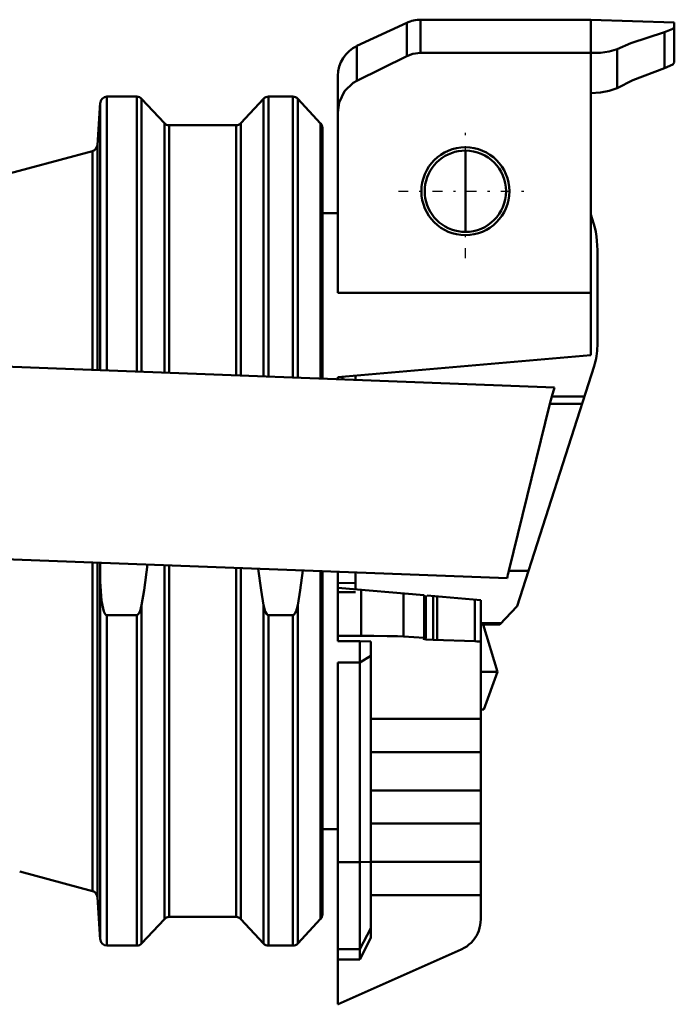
# Model space of a CAD drawing. Header units: millimetres. Extents: x -82 to 51, y -234 to 29.
# Tile 6 of 6: x 21 to 51, y -21 to 24. Entities that reach past the tile are written whole.
import ezdxf

# ---------------------------------------------------------------- set-up
doc = ezdxf.new("R2010")
doc.units = ezdxf.units.MM
doc.linetypes.add('Center', pattern=[1.5, 0.45, -0.5, 0.05, -0.5])
doc.layers.add('050', color=7, linetype='Continuous', lineweight=50)
doc.layers.add('MITTE', color=7, linetype='Center', lineweight=25)

# ---------------------------------------------------------------- blocks, each defined once
blk = doc.blocks.new('6_136_724_00_3_Hebel_Stopfen_0_in_136724_0')
at = {"layer": '050'}
for p, q in [((41.5, 18.05), (41.5, 14.35)), ((47.5, 13.525), (47.5, 9.17)), ((-26.1, 13), (-26.1, 10.002)), ((-26.1, 13), (-19.65, 13)), ((-21.67, 9.833), (-21.67, 13)), ((-20.65, 9.794), (-20.65, 13)), ((-19.65, 9.756), (-19.65, 13)), ((-16.85, 13), (-15.709, 13)), ((-16.85, 9.649), (-16.85, 13)), ((-16.35, 9.63), (-16.35, 13)), ((-11.295, 10.544), (-11.935, 11.28)), ((-19.65, 9.756), (-26.1, 10.002)), ((-15.925, 9.614), (-16.85, 9.649)), ((-8.462, 1.231), (-15.197, 9.258)), ((-12.263, 8), (-12.23, 9.273)), ((-12.23, 9.273), (-8.794, 9.143)), ((-8.794, 9.143), (-8.786, 9.342)), ((-8.786, 9.342), (45.55, 7.274)), ((47.356, 8.252), (43.848, -2.66)), ((-12.263, 8), (-14.141, 8)), ((36.5, 7.619), (36.5, 7.81)), ((45.55, 7.274), (45.433, 6.872)), ((45.433, 6.872), (45.34, 6.528)), ((45.433, 6.872), (46.913, 6.872)), ((45.34, 6.528), (43.475, -1.054)), ((45.34, 6.528), (46.802, 6.528)), ((-7.006, 0.518), (43.399, -1.4)), ((36.5, -1.9), (36.5, -1.138)), ((43.475, -1.054), (44.364, -1.054)), ((36.5, -2.024), (35.7, -2.036)), ((43.848, -2.66), (43.07, -3.5)), ((42.2, -3.439), (43.126, -3.439)), ((42.2, -3.5), (43.07, -3.5))]:
    blk.add_line(p, q, dxfattribs=at)
for points in [[(41.5, 18.05), (41.339, 18.043), (41.179, 18.022), (41.021, 17.987), (40.867, 17.938), (40.718, 17.877), (40.575, 17.802), (40.439, 17.715), (40.311, 17.617), (40.192, 17.508), (40.083, 17.389), (39.985, 17.261), (39.898, 17.125), (39.823, 16.982), (39.762, 16.833), (39.713, 16.679), (39.678, 16.521), (39.657, 16.361), (39.65, 16.2), (39.657, 16.039), (39.678, 15.879), (39.713, 15.721), (39.762, 15.567), (39.823, 15.418), (39.898, 15.275), (39.985, 15.139), (40.083, 15.011), (40.192, 14.892), (40.311, 14.783), (40.439, 14.685), (40.575, 14.598), (40.718, 14.523), (40.867, 14.462), (41.021, 14.413), (41.179, 14.378), (41.339, 14.357), (41.5, 14.35)], [(-8.462, 1.231), (-8.228, 0.996), (-7.95, 0.797), (-7.651, 0.652), (-7.323, 0.556), (-7.006, 0.518)], [(43.475, -1.054), (43.454, -1.141), (43.435, -1.227), (43.416, -1.314), (43.399, -1.4)]]:
    blk.add_lwpolyline(points, dxfattribs=at)
for centre, radius, start, end in [((41.5, 16.2), 1.85, 270, 90), ((43, 13.525), 4.5, 360, 21.0395), ((-15.709, 8), 5, 41, 90), ((-8.653, 12.84), 3.5, 221, 267.82), ((-15.963, 8.615), 1, 40, 87.82), ((44.5, 9.17), 3, 342.1786, 0)]:
    blk.add_arc(centre, radius, start, end, dxfattribs=at)
at = {"layer": 'MITTE'}
for p, q in [((41.5, 13.155), (41.5, 19.245)), ((38.455, 16.2), (44.545, 16.2))]:
    blk.add_line(p, q, dxfattribs=at)
blk = doc.blocks.new('7_136_724_00_3_Gehauseverschluss_0_in_136724_0')
at = {"layer": '050'}
for p, q in [((38.83, 23.859), (36.566, 22.804)), ((38.83, 23.859), (38.83, 22.341)), ((47.2, 24), (39.464, 24)), ((39.464, 24), (39.464, 22.489)), ((51, 23.867), (47.2, 24)), ((47.2, 24), (47.2, 22.489)), ((51, 22.047), (51, 23.867)), ((50.554, 23.437), (50.554, 21.798)), ((36.566, 22.804), (36.566, 21.227)), ((47.2, 22.489), (39.464, 22.489)), ((47.2, 20.661), (47.2, 22.489)), ((48.399, 22.66), (48.399, 20.891)), ((38.83, 22.341), (36.566, 21.227)), ((35.7, 21.444), (35.7, 11.575)), ((47.2, 8.75), (47.2, 20.661)), ((35.7, 15.2), (35, 15.2)), ((35.7, 11.575), (47.2, 11.575)), ((35.7, 7.74), (47.2, 8.75)), ((35.7, 7.74), (35.7, 7.649)), ((35.907, 7.758), (35.907, 7.641)), ((35.7, -1.107), (35.7, -4.254)), ((35.7, -1.625), (36.5, -1.613)), ((35.7, -1.83), (39.627, -2.174)), ((36.755, -4.02), (36.755, -1.923)), ((38.687, -4.046), (38.687, -2.092)), ((39.627, -4.107), (39.627, -2.174)), ((39.695, -4.116), (39.695, -2.177)), ((42.2, -2.4), (39.763, -2.186)), ((40.029, -4.204), (40.029, -2.21)), ((40.222, -4.212), (40.222, -2.227)), ((41.932, -4.264), (41.932, -2.377)), ((42.2, -2.4), (42.2, -16.91)), ((42.301, -3.5), (42.966, -5.656)), ((35.7, -4.02), (36.755, -4.02)), ((36.7, -4.254), (35.7, -4.254)), ((36.7, -4.254), (36.7, -18.733)), ((36.7, -4.254), (37.2, -4.273)), ((37.2, -4.273), (37.2, -17.745)), ((38.687, -4.046), (39.627, -4.107)), ((39.679, -4.121), (39.58, -4.148)), ((39.695, -4.116), (39.627, -4.107)), ((40.029, -4.204), (41.932, -4.264)), ((35.7, -5.227), (35.7, -20.77)), ((36.7, -5.227), (35.7, -5.227)), ((36.7, -5.227), (37.2, -4.928)), ((42.2, -5.656), (42.966, -5.656)), ((42.966, -5.656), (42.334, -7.364)), ((42.2, -7.364), (42.334, -7.364)), ((37.2, -7.793), (42.2, -7.793)), ((37.2, -9.305), (42.2, -9.305)), ((37.2, -11.043), (42.2, -11.043)), ((35, -12.8), (35.7, -12.8)), ((37.2, -12.555), (42.2, -12.555)), ((36.7, -14.312), (35.7, -14.312)), ((36.7, -14.312), (37.2, -14.3)), ((37.2, -14.293), (42.2, -14.293)), ((37.2, -15.805), (42.2, -15.805)), ((36.7, -18.269), (37.2, -17.31)), ((37.2, -17.745), (36.7, -18.733)), ((36.7, -18.269), (35.7, -18.269)), ((35.715, -20.771), (41.31, -18.28)), ((35.7, -18.728), (36.7, -18.733)), ((35.7, -20.77), (35.715, -20.771))]:
    blk.add_line(p, q, dxfattribs=at)
for points in [[(50.554, 23.437), (49.019, 22.931), (48.399, 22.66)], [(50.554, 23.437), (50.937, 23.578), (51, 23.657)], [(38.83, 22.341), (39.105, 22.443), (39.464, 22.489)], [(47.2, 22.489), (47.644, 22.497), (48.04, 22.549), (48.351, 22.639), (48.399, 22.66)], [(50.554, 21.798), (50.937, 21.962), (51, 22.047)], [(50.554, 21.798), (49.107, 21.244), (48.399, 20.891)], [(35.7, 19.784), (35.763, 20.241), (36.009, 20.753), (36.402, 21.132), (36.566, 21.227)], [(47.2, 20.661), (47.645, 20.687), (48.039, 20.758), (48.351, 20.866), (48.399, 20.891)], [(38.687, -4.046), (38.407, -4.035), (37.94, -4.027), (37.34, -4.022), (36.755, -4.02)], [(39.58, -4.15), (39.713, -4.179), (40.029, -4.204)], [(42.2, -4.281), (42.172, -4.276), (42.087, -4.27), (42.018, -4.267), (41.932, -4.264)], [(42.2, -16.91), (42.194, -17.041), (42.177, -17.17), (42.149, -17.298), (42.11, -17.423), (42.059, -17.544), (41.999, -17.66), (41.929, -17.77), (41.849, -17.874), (41.761, -17.971), (41.664, -18.059), (41.56, -18.139), (41.45, -18.209), (41.334, -18.269), (41.31, -18.28)]]:
    blk.add_lwpolyline(points, dxfattribs=at)
blk.add_circle((41.5, 16.2), 2, dxfattribs=at)
for centre, start, end in [((39.464, 22.5), 90, 115), ((37.2, 21.444), 115, 180)]:
    blk.add_arc(centre, 1.5, start, end, dxfattribs=at)
blk = doc.blocks.new('15_136_724_00_3_Gehause_0_in_136724_0')
at = {"layer": '050'}
for p, q in [((24.9, 20.221), (24.766, 18.292)), ((24.9, 8.06), (24.9, 20.221)), ((25.2, 8.049), (25.2, 20.5)), ((26.557, 20.5), (25.2, 20.5)), ((26.557, 7.997), (26.557, 20.5)), ((27.811, 19.295), (26.777, 20.405)), ((26.777, 7.989), (26.777, 20.405)), ((32.323, 20.405), (31.289, 19.295)), ((32.323, 7.778), (32.323, 20.405)), ((32.543, 7.769), (32.543, 20.5)), ((33.657, 20.5), (32.543, 20.5)), ((33.657, 7.727), (33.657, 20.5)), ((33.877, 7.718), (33.877, 20.405)), ((34.919, 19.286), (33.877, 20.405)), ((27.811, 7.949), (27.811, 19.295)), ((31.289, 7.817), (31.289, 19.295)), ((34.919, 7.679), (34.919, 19.286)), ((31.07, 19.2), (28.03, 19.2)), ((28.03, 7.941), (28.03, 19.2)), ((31.07, 7.825), (31.07, 19.2)), ((35, 7.676), (35, 19.082)), ((24.544, 18.023), (13.025, 14.936)), ((24.544, 8.074), (24.544, 18.023)), ((24.766, 8.065), (24.766, 18.292)), ((24.544, -15.623), (24.544, -0.683)), ((24.766, -15.892), (24.766, -0.691)), ((24.893, -0.696), (24.9, -1.551)), ((27.811, -16.895), (27.811, -0.807)), ((28.03, -16.8), (28.03, -0.815)), ((31.07, -16.8), (31.07, -0.931)), ((31.289, -16.895), (31.289, -0.939)), ((34.919, -16.886), (34.919, -1.078)), ((35, -16.682), (35, -1.081)), ((24.9, -17.821), (24.9, -1.551)), ((26.777, -18.005), (26.777, -2.62)), ((32.323, -18.005), (32.323, -2.62)), ((33.877, -18.005), (33.877, -2.62)), ((25.2, -3.074), (26.557, -3.074)), ((25.2, -18.1), (25.2, -3.074)), ((26.557, -18.1), (26.557, -3.074)), ((32.543, -3.074), (33.657, -3.074)), ((32.543, -18.1), (32.543, -3.074)), ((33.657, -18.1), (33.657, -3.074)), ((21.235, -14.736), (24.544, -15.623)), ((24.766, -15.892), (24.9, -17.821)), ((26.777, -18.005), (27.811, -16.895)), ((28.03, -16.8), (31.07, -16.8)), ((31.289, -16.895), (32.323, -18.005)), ((33.877, -18.005), (34.919, -16.886)), ((25.2, -18.1), (26.557, -18.1)), ((32.543, -18.1), (33.657, -18.1))]:
    blk.add_line(p, q, dxfattribs=at)
for points in [[(26.777, -2.62), (26.892, -1.942), (27.038, -0.778)], [(32.082, -0.972), (32.208, -1.942), (32.323, -2.62)], [(33.877, -2.62), (33.992, -1.942), (34.11, -1.048)], [(25.2, -3.074), (25.182, -3.071), (25.156, -3.059), (25.123, -3.028), (25.06, -2.914), (24.951, -2.432), (24.9, -1.551)], [(26.777, -2.62), (26.706, -2.892), (26.651, -3.005), (26.61, -3.053), (26.586, -3.067), (26.559, -3.074), (26.557, -3.074)], [(32.543, -3.074), (32.525, -3.071), (32.499, -3.059), (32.465, -3.028), (32.403, -2.914), (32.323, -2.62)], [(33.877, -2.62), (33.806, -2.892), (33.751, -3.005), (33.71, -3.053), (33.686, -3.067), (33.659, -3.074), (33.657, -3.074)]]:
    blk.add_lwpolyline(points, dxfattribs=at)
for centre, start, end in [((25.2, 20.2), 90, 176), ((26.557, 20.2), 43, 90), ((32.543, 20.2), 90, 137), ((33.657, 20.2), 43, 90), ((28.03, 19.5), 223, 270), ((31.07, 19.5), 270, 317), ((34.7, 19.082), 360, 43), ((24.466, 18.313), 285, 356), ((24.466, -15.913), 4, 75), ((28.03, -17.1), 90, 137), ((31.07, -17.1), 43, 90), ((34.7, -16.682), 317, 0), ((25.2, -17.8), 184, 270), ((26.557, -17.8), 270, 317), ((32.543, -17.8), 223, 270), ((33.657, -17.8), 270, 317)]:
    blk.add_arc(centre, 0.3, start, end, dxfattribs=at)

msp = doc.modelspace()

# ---------------------------------------------------------------- block references
for name in ['15_136_724_00_3_Gehause_0_in_136724_0', '7_136_724_00_3_Gehauseverschluss_0_in_136724_0', '6_136_724_00_3_Hebel_Stopfen_0_in_136724_0']:
    msp.add_blockref(name, (0, 0))

doc.saveas('drawing.dxf')
